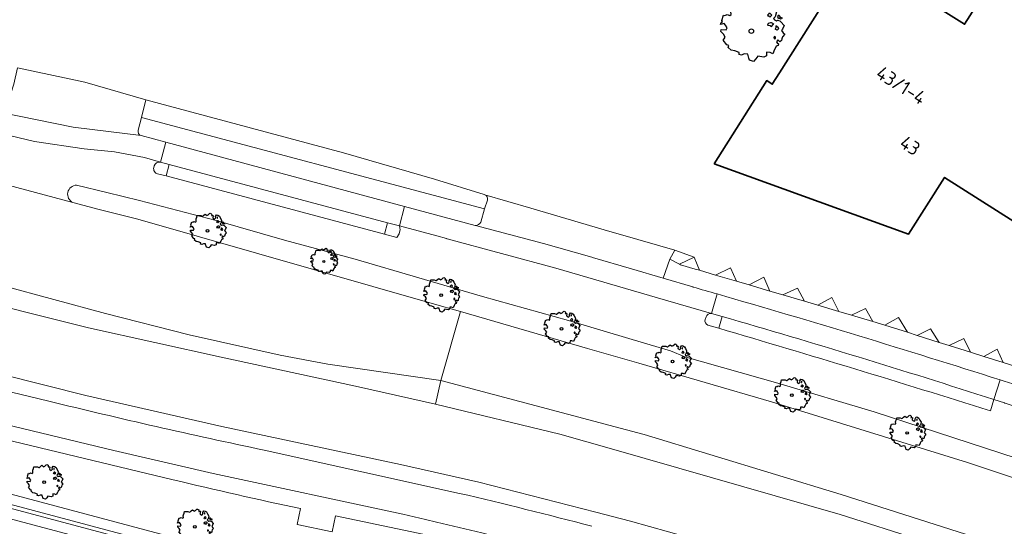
# Model space of a CAD drawing. Header units: metres. Extents: x 152391 to 157968, y 462336 to 467280.
# Tile 70 of 256: x 153549 to 153645, y 463921 to 463971. Entities that reach past the tile are written whole.
import ezdxf
from ezdxf.enums import TextEntityAlignment as Align

# ---------------------------------------------------------------- set-up
doc = ezdxf.new("R2010")
doc.units = ezdxf.units.M
doc.header["$LTSCALE"] = 0.75
doc.layers.get('0').update_dxf_attribs({"lineweight": 25})
for name, color, linetype, lineweight in [('B-GV-GR-BOOM-S', 252, 'Continuous', 25), ('B-WE-GR-BEPLANTING_CULTUUR_BODEMBEDEKKER-GV', 251, 'Continuous', 18), ('B-WE-GR-BEPLANTING_CULTUUR_BOSPLANTSOEN-GV', 251, 'Continuous', 18), ('B-WE-GR-GROENVOORZIENING-GV', 251, 'Continuous', 18), ('B-WE-GR-HAAG-GV', 251, 'Continuous', 13), ('B-WE-OG-BEBOUWING-GV', 6, 'Continuous', 35), ('B-WE-OG-BEBOUWING-T18', 1, 'Continuous', 18), ('B-WE-OG-TERREIN_CULTUURSCHEIDING-GV', 251, 'Continuous', 18), ('B-WE-OG-WATER_GREPPEL-GV', 251, 'Continuous', 18), ('B-WE-VH-VERHARDING_ASFALT-GV', 251, 'Continuous', 18), ('B-WE-VH-VERHARDING_BETONSTRAATSTEEN-GV', 251, 'Continuous', 18), ('B-WE-VH-VERHARDING_TEGEL-GV', 251, 'Continuous', 18)]:
    doc.layers.add(name, color=color, linetype=linetype, lineweight=lineweight)
doc.styles.add('NLCS-ISO-M750-T18', font='NLCS-ISO.ttf', dxfattribs={"height": 1.35})

# ---------------------------------------------------------------- blocks, each defined once
blk = doc.blocks.new('SGR-BOOM_21_30')
at = {"linetype": 'Continuous'}
for p, q in [((-1.133, 1.088), (-1.109, 1.187)), ((-1.121, 0.924), (-1.133, 1.088)), ((-1.109, 1.187), (-1.051, 1.335)), ((-1.051, 1.335), (-1.016, 1.499)), ((-1.016, 1.499), (-0.668, 1.499)), ((-0.668, 1.499), (-0.516, 1.433)), ((-0.516, 1.433), (-0.47, 1.45)), ((-0.47, 1.45), (-0.365, 1.548)), ((-0.365, 1.548), (-0.226, 1.647)), ((-0.226, 1.647), (-0.133, 1.581)), ((-0.133, 1.581), (-0.063, 1.515)), ((-0.063, 1.515), (0.065, 1.581)), ((0.065, 1.581), (0.205, 1.712)), ((0.205, 1.712), (0.263, 1.729)), ((0.263, 1.729), (0.333, 1.696)), ((0.333, 1.696), (0.391, 1.647)), ((0.402, 1.532), (0.379, 1.499)), ((0.379, 1.499), (0.53, 1.515)), ((0.391, 1.647), (0.402, 1.532)), ((0.542, 1.483), (0.507, 1.285)), ((0.507, 1.285), (0.565, 1.236)), ((0.53, 1.515), (0.542, 1.483)), ((0.565, 1.236), (0.693, 1.154)), ((0.693, 1.154), (0.751, 1.203)), ((0.751, 1.203), (0.798, 1.285)), ((0.786, 1.4), (0.891, 1.565)), ((0.798, 1.285), (0.786, 1.4)), ((0.891, 1.565), (1.019, 1.532)), ((0.972, 1.368), (0.926, 1.335)), ((0.926, 1.335), (0.949, 1.253)), ((0.972, 0.973), (0.937, 0.908)), ((0.949, 1.253), (0.961, 1.236)), ((0.961, 1.269), (0.972, 1.368)), ((1.03, 0.973), (0.972, 0.973)), ((1.019, 1.532), (1.158, 1.45)), ((1.077, 0.94), (1.03, 0.973)), ((1.158, 1.45), (1.251, 1.269)), ((1.251, 1.269), (1.379, 1.055)), ((1.379, 1.055), (1.321, 0.793)), ((-1.703, 0.365), (-1.656, 0.48)), ((-1.493, 0.415), (-1.703, 0.365)), ((-1.679, -0.029), (-1.668, 0.086)), ((-1.668, 0.086), (-1.389, 0.07)), ((-1.656, 0.48), (-1.598, 0.53)), ((-1.633, 0.579), (-1.528, 0.875)), ((-1.598, 0.53), (-1.633, 0.579)), ((-1.528, 0.875), (-1.458, 0.858)), ((-1.423, 0.333), (-1.493, 0.415)), ((-1.458, 0.858), (-1.342, 0.908)), ((-1.33, 0.185), (-1.423, 0.333)), ((-1.389, 0.07), (-1.33, 0.185)), ((-1.342, 0.908), (-1.179, 0.858)), ((-1.179, 0.858), (-1.121, 0.924)), ((0.937, 0.908), (0.891, 0.875)), ((0.891, 0.875), (0.926, 0.825)), ((0.926, 0.415), (0.891, 0.333)), ((0.891, 0.333), (1.03, 0.316)), ((0.926, 0.825), (0.984, 0.842)), ((1.054, 0.464), (0.926, 0.415)), ((0.984, 0.842), (1.03, 0.776)), ((1.03, 0.776), (1.077, 0.842)), ((1.03, 0.316), (1.112, 0.251)), ((1.112, 0.464), (1.054, 0.464)), ((1.124, 0.875), (1.077, 0.94)), ((1.077, 0.842), (1.124, 0.875)), ((1.217, 0.398), (1.112, 0.464)), ((1.112, 0.251), (1.205, 0.365)), ((1.205, 0.365), (1.24, 0.415)), ((1.321, 0.793), (1.228, 0.694)), ((1.228, 0.694), (1.275, 0.628)), ((1.275, 0.628), (1.379, 0.563)), ((1.344, 0.185), (1.31, 0.103)), ((1.434, 0.049), (1.31, 0.103)), ((1.356, 0.3), (1.344, 0.234)), ((1.344, 0.234), (1.344, 0.185)), ((1.426, 0.234), (1.356, 0.3)), ((1.379, 0.563), (1.438, 0.595)), ((1.472, 0.201), (1.426, 0.234)), ((1.434, 0.049), (1.507, 0.136)), ((1.472, 0.858), (1.438, 0.809)), ((1.438, 0.809), (1.461, 0.743)), ((1.438, 0.595), (1.565, 0.563)), ((1.461, 0.743), (1.531, 0.694)), ((1.542, 0.858), (1.472, 0.858)), ((1.507, 0.136), (1.472, 0.201)), ((1.531, 0.727), (1.635, 0.678)), ((1.531, 0.694), (1.542, 0.727)), ((1.624, 0.76), (1.542, 0.858)), ((1.565, 0.563), (1.635, 0.513)), ((1.728, 0.71), (1.624, 0.76)), ((1.635, 0.678), (1.728, 0.71)), ((1.635, 0.513), (1.81, 0.316)), ((1.717, 0.103), (1.67, 0.037)), ((1.67, 0.037), (1.763, -0.094)), ((1.81, 0.316), (1.717, 0.103)), ((-1.54, -0.177), (-1.679, -0.029)), ((-1.551, -0.505), (-1.493, -0.423)), ((-1.354, -0.752), (-1.551, -0.505)), ((-1.435, -0.324), (-1.54, -0.177)), ((-1.493, -0.423), (-1.435, -0.324)), ((-1.249, -0.784), (-1.354, -0.752)), ((-1.272, -0.899), (-1.249, -0.784)), ((-1.109, -1.047), (-1.272, -0.899)), ((1.286, -0.292), (1.24, -0.357)), ((1.24, -0.357), (1.251, -0.423)), ((1.263, -0.423), (1.333, -0.407)), ((1.333, -0.341), (1.286, -0.292)), ((1.356, -0.883), (1.286, -1.014)), ((1.333, -0.407), (1.333, -0.341)), ((1.368, -0.834), (1.356, -0.883)), ((1.484, -0.801), (1.368, -0.834)), ((1.461, -0.472), (1.391, -0.587)), ((1.391, -0.587), (1.426, -0.637)), ((1.426, -0.637), (1.496, -0.702)), ((1.577, -0.587), (1.461, -0.472)), ((1.496, -0.702), (1.484, -0.801)), ((1.658, -0.522), (1.577, -0.587)), ((1.682, -0.423), (1.658, -0.522)), ((1.717, -0.308), (1.682, -0.423)), ((1.845, -0.177), (1.717, -0.308)), ((1.763, -0.094), (1.845, -0.177)), ((-0.912, -1.08), (-1.109, -1.047)), ((-0.668, -1.179), (-0.912, -1.08)), ((-0.679, -1.294), (-0.668, -1.179)), ((-0.551, -1.326), (-0.679, -1.294)), ((-0.4, -1.261), (-0.551, -1.326)), ((-0.191, -1.277), (-0.4, -1.261)), ((-0.156, -1.425), (-0.191, -1.277)), ((-0.133, -1.491), (-0.156, -1.425)), ((-0.098, -1.606), (-0.133, -1.491)), ((0.112, -1.671), (-0.098, -1.606)), ((0.251, -1.524), (0.112, -1.671)), ((0.356, -1.376), (0.251, -1.524)), ((0.682, -1.441), (0.356, -1.376)), ((0.833, -1.359), (0.682, -1.441)), ((0.844, -1.162), (0.833, -1.359)), ((1.03, -1.179), (0.844, -1.162)), ((1.182, -1.244), (1.03, -1.179)), ((1.286, -1.014), (1.182, -1.244))]:
    blk.add_line(p, q, dxfattribs=at)
blk.add_circle((0, 0), 0.126, dxfattribs=at)
blk = doc.blocks.new('SGR-BOOM_50_100')
at = {"linetype": 'Continuous'}
for p, q in [((-0.649, 2.752), (-0.401, 2.928)), ((-0.401, 2.928), (-0.236, 2.811)), ((0.116, 2.811), (0.364, 3.044)), ((0.364, 3.044), (0.467, 3.074)), ((0.467, 3.074), (0.591, 3.015)), ((0.591, 3.015), (0.695, 2.928)), ((0.695, 2.928), (0.715, 2.723)), ((-2.014, 1.935), (-1.972, 2.11)), ((-1.993, 1.643), (-2.014, 1.935)), ((-1.972, 2.11), (-1.869, 2.373)), ((-1.869, 2.373), (-1.807, 2.665)), ((-1.807, 2.665), (-1.187, 2.665)), ((-1.187, 2.665), (-0.918, 2.548)), ((-0.918, 2.548), (-0.835, 2.577)), ((-0.835, 2.577), (-0.649, 2.752)), ((-0.236, 2.811), (-0.112, 2.694)), ((-0.112, 2.694), (0.116, 2.811)), ((0.715, 2.723), (0.674, 2.665)), ((0.674, 2.665), (0.943, 2.694)), ((0.964, 2.636), (0.902, 2.285)), ((0.902, 2.285), (1.005, 2.198)), ((0.943, 2.694), (0.964, 2.636)), ((1.005, 2.198), (1.232, 2.052)), ((1.232, 2.052), (1.336, 2.139)), ((1.336, 2.139), (1.418, 2.285)), ((1.398, 2.49), (1.584, 2.782)), ((1.418, 2.285), (1.398, 2.49)), ((1.584, 2.782), (1.811, 2.723)), ((1.729, 2.431), (1.646, 2.373)), ((1.646, 2.373), (1.687, 2.227)), ((1.687, 2.227), (1.708, 2.198)), ((1.708, 2.256), (1.729, 2.431)), ((1.811, 2.723), (2.059, 2.577)), ((2.059, 2.577), (2.225, 2.256)), ((2.225, 2.256), (2.452, 1.876)), ((-2.903, 1.029), (-2.717, 1.555)), ((-2.841, 0.942), (-2.903, 1.029)), ((-2.717, 1.555), (-2.593, 1.526)), ((-2.593, 1.526), (-2.386, 1.613)), ((-2.386, 1.613), (-2.096, 1.526)), ((-2.096, 1.526), (-1.993, 1.643)), ((1.667, 1.613), (1.584, 1.555)), ((1.584, 1.555), (1.646, 1.467)), ((1.646, 1.467), (1.749, 1.497)), ((1.729, 1.73), (1.667, 1.613)), ((1.832, 1.73), (1.729, 1.73)), ((1.749, 1.497), (1.832, 1.38)), ((1.915, 1.672), (1.832, 1.73)), ((1.832, 1.38), (1.915, 1.497)), ((1.997, 1.555), (1.915, 1.672)), ((1.915, 1.497), (1.997, 1.555)), ((2.349, 1.409), (2.183, 1.234)), ((2.183, 1.234), (2.266, 1.117)), ((2.266, 1.117), (2.452, 1)), ((2.452, 1.876), (2.349, 1.409)), ((2.452, 1), (2.556, 1.059)), ((2.618, 1.526), (2.556, 1.438)), ((2.556, 1.438), (2.597, 1.321)), ((2.556, 1.059), (2.783, 1)), ((2.597, 1.321), (2.721, 1.234)), ((2.742, 1.526), (2.618, 1.526)), ((2.721, 1.292), (2.907, 1.205)), ((2.721, 1.234), (2.742, 1.292)), ((2.886, 1.351), (2.742, 1.526)), ((2.783, 1), (2.907, 0.913)), ((3.072, 1.263), (2.886, 1.351)), ((2.907, 1.205), (3.072, 1.263)), ((-3.027, 0.65), (-2.944, 0.854)), ((-2.655, 0.737), (-3.027, 0.65)), ((-2.985, -0.051), (-2.965, 0.153)), ((-2.965, 0.153), (-2.469, 0.124)), ((-2.944, 0.854), (-2.841, 0.942)), ((-2.531, 0.591), (-2.655, 0.737)), ((-2.365, 0.329), (-2.531, 0.591)), ((-2.469, 0.124), (-2.365, 0.329)), ((1.646, 0.737), (1.584, 0.591)), ((1.584, 0.591), (1.832, 0.562)), ((1.873, 0.825), (1.646, 0.737)), ((1.832, 0.562), (1.977, 0.445)), ((1.977, 0.825), (1.873, 0.825)), ((2.163, 0.708), (1.977, 0.825)), ((1.977, 0.445), (2.142, 0.65)), ((2.142, 0.65), (2.204, 0.737)), ((2.39, 0.329), (2.328, 0.183)), ((2.549, 0.087), (2.328, 0.183)), ((2.411, 0.533), (2.39, 0.416)), ((2.39, 0.416), (2.39, 0.329)), ((2.535, 0.416), (2.411, 0.533)), ((2.618, 0.358), (2.535, 0.416)), ((2.549, 0.087), (2.68, 0.241)), ((2.68, 0.241), (2.618, 0.358)), ((2.907, 0.913), (3.217, 0.562)), ((3.052, 0.183), (2.969, 0.066)), ((2.969, 0.066), (3.135, -0.168)), ((3.217, 0.562), (3.052, 0.183)), ((-2.737, -0.314), (-2.985, -0.051)), ((-2.758, -0.898), (-2.655, -0.752)), ((-2.407, -1.336), (-2.758, -0.898)), ((-2.551, -0.577), (-2.737, -0.314)), ((-2.655, -0.752), (-2.551, -0.577)), ((2.287, -0.518), (2.204, -0.635)), ((2.204, -0.635), (2.225, -0.752)), ((2.245, -0.752), (2.37, -0.723)), ((2.37, -0.606), (2.287, -0.518)), ((2.37, -0.723), (2.37, -0.606)), ((2.597, -0.84), (2.473, -1.044)), ((2.804, -1.044), (2.597, -0.84)), ((2.948, -0.927), (2.804, -1.044)), ((2.99, -0.752), (2.948, -0.927)), ((3.052, -0.548), (2.99, -0.752)), ((3.279, -0.314), (3.052, -0.548)), ((3.135, -0.168), (3.279, -0.314)), ((-2.22, -1.394), (-2.407, -1.336)), ((-2.262, -1.599), (-2.22, -1.394)), ((-1.972, -1.862), (-2.262, -1.599)), ((-1.621, -1.92), (-1.972, -1.862)), ((-1.187, -2.095), (-1.621, -1.92)), ((2.287, -1.803), (2.101, -2.212)), ((2.411, -1.57), (2.287, -1.803)), ((2.432, -1.482), (2.411, -1.57)), ((2.638, -1.424), (2.432, -1.482)), ((2.473, -1.044), (2.535, -1.132)), ((2.535, -1.132), (2.659, -1.248)), ((2.659, -1.248), (2.638, -1.424)), ((-1.207, -2.3), (-1.187, -2.095)), ((-0.98, -2.358), (-1.207, -2.3)), ((-0.711, -2.241), (-0.98, -2.358)), ((-0.339, -2.271), (-0.711, -2.241)), ((-0.277, -2.533), (-0.339, -2.271)), ((-0.236, -2.65), (-0.277, -2.533)), ((-0.174, -2.855), (-0.236, -2.65)), ((0.199, -2.971), (-0.174, -2.855)), ((0.447, -2.709), (0.199, -2.971)), ((0.633, -2.446), (0.447, -2.709)), ((1.212, -2.563), (0.633, -2.446)), ((1.48, -2.417), (1.212, -2.563)), ((1.501, -2.066), (1.48, -2.417)), ((1.832, -2.095), (1.501, -2.066)), ((2.101, -2.212), (1.832, -2.095))]:
    blk.add_line(p, q, dxfattribs=at)
blk.add_circle((0, 0), 0.225, dxfattribs=at)
blk = doc.blocks.new('SGR-BOOM_0_20')
at = {"linetype": 'Continuous'}
for p, q in [((-0.832, 0.89), (-0.788, 1.001)), ((-0.788, 1.001), (-0.762, 1.124)), ((-0.762, 1.124), (-0.501, 1.124)), ((-0.501, 1.124), (-0.387, 1.075)), ((-0.387, 1.075), (-0.352, 1.087)), ((-0.352, 1.087), (-0.274, 1.161)), ((-0.274, 1.161), (-0.169, 1.235)), ((-0.169, 1.235), (-0.099, 1.186)), ((-0.099, 1.186), (-0.047, 1.137)), ((-0.047, 1.137), (0.049, 1.186)), ((0.049, 1.186), (0.154, 1.284)), ((0.154, 1.284), (0.197, 1.297)), ((0.197, 1.297), (0.25, 1.272)), ((0.25, 1.272), (0.293, 1.235)), ((0.302, 1.149), (0.284, 1.124)), ((0.284, 1.124), (0.398, 1.137)), ((0.293, 1.235), (0.302, 1.149)), ((0.407, 1.112), (0.38, 0.964)), ((0.398, 1.137), (0.407, 1.112)), ((0.59, 1.05), (0.668, 1.173)), ((0.598, 0.964), (0.59, 1.05)), ((0.668, 1.173), (0.764, 1.149)), ((0.729, 1.026), (0.694, 1.001)), ((0.694, 1.001), (0.712, 0.939)), ((0.721, 0.952), (0.729, 1.026)), ((0.764, 1.149), (0.869, 1.087)), ((0.869, 1.087), (0.939, 0.952)), ((-1.277, 0.274), (-1.242, 0.36)), ((-1.12, 0.311), (-1.277, 0.274)), ((-1.259, -0.022), (-1.251, 0.065)), ((-1.251, 0.065), (-1.041, 0.052)), ((-1.242, 0.36), (-1.198, 0.397)), ((-1.225, 0.434), (-1.146, 0.656)), ((-1.198, 0.397), (-1.225, 0.434)), ((-1.146, 0.656), (-1.094, 0.644)), ((-1.068, 0.249), (-1.12, 0.311)), ((-1.094, 0.644), (-1.007, 0.681)), ((-0.998, 0.139), (-1.068, 0.249)), ((-1.041, 0.052), (-0.998, 0.139)), ((-1.007, 0.681), (-0.884, 0.644)), ((-0.884, 0.644), (-0.841, 0.693)), ((-0.85, 0.816), (-0.832, 0.89)), ((-0.841, 0.693), (-0.85, 0.816)), ((0.38, 0.964), (0.424, 0.927)), ((0.424, 0.927), (0.52, 0.865)), ((0.52, 0.865), (0.564, 0.902)), ((0.564, 0.902), (0.598, 0.964)), ((0.703, 0.681), (0.668, 0.656)), ((0.668, 0.656), (0.694, 0.619)), ((0.694, 0.311), (0.668, 0.249)), ((0.668, 0.249), (0.773, 0.237)), ((0.694, 0.619), (0.738, 0.631)), ((0.79, 0.348), (0.694, 0.311)), ((0.729, 0.73), (0.703, 0.681)), ((0.712, 0.939), (0.721, 0.927)), ((0.773, 0.73), (0.729, 0.73)), ((0.738, 0.631), (0.773, 0.582)), ((0.808, 0.705), (0.773, 0.73)), ((0.773, 0.582), (0.808, 0.631)), ((0.773, 0.237), (0.834, 0.188)), ((0.834, 0.348), (0.79, 0.348)), ((0.843, 0.656), (0.808, 0.705)), ((0.808, 0.631), (0.843, 0.656)), ((0.912, 0.299), (0.834, 0.348)), ((0.834, 0.188), (0.904, 0.274)), ((0.904, 0.274), (0.93, 0.311)), ((0.991, 0.594), (0.921, 0.521)), ((0.921, 0.521), (0.956, 0.471)), ((0.939, 0.952), (1.035, 0.792)), ((0.956, 0.471), (1.035, 0.422)), ((1.008, 0.139), (0.982, 0.077)), ((1.075, 0.037), (0.982, 0.077)), ((1.035, 0.792), (0.991, 0.594)), ((1.017, 0.225), (1.008, 0.176)), ((1.008, 0.176), (1.008, 0.139)), ((1.069, 0.176), (1.017, 0.225)), ((1.035, 0.422), (1.078, 0.447)), ((1.104, 0.151), (1.069, 0.176)), ((1.075, 0.037), (1.13, 0.102)), ((1.104, 0.644), (1.078, 0.607)), ((1.078, 0.607), (1.096, 0.557)), ((1.078, 0.447), (1.174, 0.422)), ((1.096, 0.557), (1.148, 0.521)), ((1.157, 0.644), (1.104, 0.644)), ((1.13, 0.102), (1.104, 0.151)), ((1.148, 0.545), (1.226, 0.508)), ((1.148, 0.521), (1.157, 0.545)), ((1.218, 0.57), (1.157, 0.644)), ((1.174, 0.422), (1.226, 0.385)), ((1.296, 0.533), (1.218, 0.57)), ((1.226, 0.508), (1.296, 0.533)), ((1.226, 0.385), (1.357, 0.237)), ((1.287, 0.077), (1.253, 0.028)), ((1.253, 0.028), (1.322, -0.071)), ((1.357, 0.237), (1.287, 0.077)), ((-1.155, -0.132), (-1.259, -0.022)), ((-1.164, -0.379), (-1.12, -0.317)), ((-1.015, -0.564), (-1.164, -0.379)), ((-1.076, -0.243), (-1.155, -0.132)), ((-1.12, -0.317), (-1.076, -0.243)), ((-0.937, -0.588), (-1.015, -0.564)), ((-0.954, -0.675), (-0.937, -0.588)), ((-0.832, -0.785), (-0.954, -0.675)), ((-0.684, -0.81), (-0.832, -0.785)), ((-0.501, -0.884), (-0.684, -0.81)), ((-0.509, -0.97), (-0.501, -0.884)), ((-0.3, -0.946), (-0.413, -0.995)), ((-0.143, -0.958), (-0.3, -0.946)), ((-0.117, -1.069), (-0.143, -0.958)), ((0.633, -0.872), (0.625, -1.019)), ((0.773, -0.884), (0.633, -0.872)), ((0.886, -0.933), (0.773, -0.884)), ((0.965, -0.761), (0.886, -0.933)), ((0.965, -0.219), (0.93, -0.268)), ((0.93, -0.268), (0.939, -0.317)), ((0.947, -0.317), (1, -0.305)), ((1, -0.256), (0.965, -0.219)), ((1.017, -0.662), (0.965, -0.761)), ((1, -0.305), (1, -0.256)), ((1.026, -0.625), (1.017, -0.662)), ((1.113, -0.601), (1.026, -0.625)), ((1.096, -0.354), (1.043, -0.44)), ((1.043, -0.44), (1.069, -0.477)), ((1.069, -0.477), (1.122, -0.527)), ((1.183, -0.44), (1.096, -0.354)), ((1.122, -0.527), (1.113, -0.601)), ((1.244, -0.391), (1.183, -0.44)), ((1.261, -0.317), (1.244, -0.391)), ((1.287, -0.231), (1.261, -0.317)), ((1.383, -0.132), (1.287, -0.231)), ((1.322, -0.071), (1.383, -0.132)), ((-0.413, -0.995), (-0.509, -0.97)), ((-0.099, -1.118), (-0.117, -1.069)), ((-0.073, -1.204), (-0.099, -1.118)), ((0.084, -1.254), (-0.073, -1.204)), ((0.188, -1.143), (0.084, -1.254)), ((0.267, -1.032), (0.188, -1.143)), ((0.511, -1.081), (0.267, -1.032)), ((0.625, -1.019), (0.511, -1.081))]:
    blk.add_line(p, q, dxfattribs=at)
blk.add_circle((0, 0), 0.0948, dxfattribs=at)

msp = doc.modelspace()

# ---------------------------------------------------------------- linework, layer by layer
at = {"layer": 'B-WE-GR-BEPLANTING_CULTUUR_BODEMBEDEKKER-GV'}
for points in [[(153612.422, 463947.234), (153613.382, 463946.733), (153614.815, 463947.426), (153612.934, 463948.112)], [(153615.326, 463946.138), (153615.096, 463946.717), (153614.815, 463947.426), (153613.382, 463946.733), (153613.483, 463946.68), (153614.916, 463946.259)], [(153618.98, 463945.064), (153618.366, 463946.379), (153616.896, 463945.677)], [(153622.249, 463944.102), (153621.64, 463945.461), (153620.221, 463944.699)], [(153625.622, 463943.11), (153624.956, 463944.377), (153623.51, 463943.731)], [(153629.008, 463942.115), (153628.314, 463943.48), (153626.931, 463942.725)], [(153632.323, 463941.135), (153631.63, 463942.396), (153630.236, 463941.754)], [(153635.733, 463940.062), (153634.863, 463941.52), (153633.507, 463940.762)], [(153638.852, 463939.08), (153637.991, 463940.414), (153636.699, 463939.758)], [(153641.926, 463938.112), (153641.265, 463939.455), (153639.831, 463938.772)], [(153645.106, 463937.111), (153644.54, 463938.412), (153643.237, 463937.7)]]:
    msp.add_lwpolyline(points, close=True, dxfattribs=at)
at = {"layer": 'B-WE-GR-BEPLANTING_CULTUUR_BOSPLANTSOEN-GV'}
msp.add_lwpolyline([(153552.777, 463868.928), (153561.008, 463866.667), (153562.921, 463873.179), (153575.589, 463869.711), (153584.256, 463867.4), (153586.986, 463866.672), (153594.075, 463887.336), (153600.889, 463907.2), (153575.787, 463914.328), (153531.507, 463926.108), (153503.241, 463933.699), (153490.391, 463889.593), (153489.284, 463885.904), (153503.736, 463882.125)], close=True, dxfattribs=at)
at = {"layer": 'B-WE-GR-GROENVOORZIENING-GV'}
for points in [[(153594.278, 463953.54), (153594.218, 463953.558), (153589.346, 463955.057), (153580.445, 463957.655), (153561.033, 463962.832), (153560.606, 463961.123)], [(153560.606, 463961.123), (153594.26, 463952.16), (153594.537, 463953.024)], [(153729.945, 463897.954), (153729.5, 463898.116), (153717.997, 463902.491), (153694.668, 463911.151), (153664.17, 463921.888), (153652.61, 463925.715), (153632.482, 463932.278), (153623.012, 463935.089), (153613.906, 463937.676), (153612.493, 463938.256), (153609.944, 463939.012), (153602.494, 463941.22), (153594.055, 463943.576), (153581.562, 463947.241), (153574.652, 463949.096), (153567.958, 463951.01), (153560.411, 463952.989), (153557.207, 463953.766), (153554.263, 463954.48)], [(153553.893, 463952.773), (153556.471, 463952.083), (153560.253, 463951.143), (153589.11, 463942.9), (153591.899, 463942.093), (153604.373, 463938.483), (153609.376, 463937.034), (153622.396, 463933.265), (153641.621, 463927.31), (153658.899, 463921.511), (153678.561, 463914.822), (153703.4, 463906.01), (153712.535, 463902.584), (153729.269, 463896.132), (153735.003, 463893.921), (153749.282, 463888.13), (153762.19, 463882.745), (153774.232, 463877.416)], [(153709.425, 463886.203), (153703.913, 463888.527), (153690.707, 463893.914), (153676.445, 463899.376), (153661.493, 463904.764), (153653.549, 463907.445), (153645.7, 463910.107), (153633.827, 463913.893), (153617.876, 463918.932), (153608.574, 463921.557), (153605.189, 463922.425), (153593.706, 463925.369), (153586.013, 463927.123), (153568.485, 463930.818), (153555.148, 463933.876), (153547.004, 463935.92), (153528.61, 463940.42), (153520.779, 463942.505), (153508.914, 463945.68)], [(153617.556, 463941.618), (153617.222, 463940.454)], [(153525.606, 463939.567), (153551.519, 463933.324)], [(153821.575, 463847.276), (153819.644, 463848.265), (153808.939, 463853.652), (153798.972, 463858.54), (153782.948, 463866.131), (153768.734, 463872.581), (153753.451, 463879.241), (153737.966, 463885.668), (153726.979, 463890.015), (153725.301, 463890.679), (153714.081, 463894.959), (153673.58, 463909.587), (153648.373, 463918.05), (153629.238, 463924.158), (153609.916, 463930.044), (153607.552, 463930.673), (153589.968, 463935.354), (153589.46, 463933.018)], [(153643.86, 463932.362), (153644.204, 463933.473)], [(153589.46, 463933.018), (153601.633, 463930.086), (153606.949, 463928.565), (153629.126, 463922.222), (153653.17, 463914.577), (153672.951, 463907.652), (153681.984, 463904.402), (153690.717, 463901.038), (153710.147, 463893.146), (153719.556, 463889.061), (153725.602, 463886.331), (153731.849, 463883.51), (153736.248, 463881.738), (153765.174, 463870.562), (153772.269, 463867.7), (153780.646, 463864.137), (153798.259, 463856.205), (153809.427, 463850.869), (153813.942, 463848.665)], [(153572.648, 463928.515), (153591.807, 463924.285)]]:
    msp.add_lwpolyline(points, dxfattribs=at)
for points in [[(153563.049, 463955.388), (153584.45, 463949.671), (153584.734, 463950.805), (153563.319, 463956.499)], [(153515.374, 463931.476), (153515.337, 463931.326), (153501.998, 463934.615), (153498.281, 463919.366), (153494.783, 463906.911), (153489.648, 463889.816), (153490.391, 463889.593), (153503.241, 463933.699), (153531.507, 463926.108), (153575.787, 463914.328), (153600.889, 463907.2), (153601.16, 463908.162), (153594.751, 463909.97), (153576.052, 463915.292), (153531.765, 463927.074)]]:
    msp.add_lwpolyline(points, close=True, dxfattribs=at)
for points in [[(153554.263, 463954.48, 0.794265), (153553.893, 463952.773)], [(153594.537, 463953.024, 0.390399), (153594.278, 463953.54)], [(153644.204, 463933.473, 0.007776), (153617.556, 463941.618)], [(153617.222, 463940.454, -0.005477), (153643.86, 463932.362)], [(153551.519, 463933.324, 0.008765), (153572.648, 463928.515)], [(153591.807, 463924.285, -0.006559), (153604.797, 463921.056)]]:
    msp.add_lwpolyline(points, format="xyb", dxfattribs=at)
at = {"layer": 'B-WE-GR-HAAG-GV'}
for points in [[(153594.278, 463953.54), (153594.218, 463953.558), (153589.346, 463955.057), (153580.445, 463957.655), (153561.033, 463962.832), (153560.606, 463961.123), (153594.26, 463952.16)], [(153609.944, 463939.012), (153602.494, 463941.22), (153594.055, 463943.576), (153581.562, 463947.241), (153574.652, 463949.096), (153567.958, 463951.01), (153560.411, 463952.989), (153557.207, 463953.766), (153554.263, 463954.48)], [(153553.893, 463952.773), (153556.471, 463952.083), (153560.253, 463951.143), (153589.11, 463942.9), (153591.899, 463942.093), (153604.373, 463938.483), (153609.376, 463937.034), (153622.396, 463933.265), (153641.621, 463927.31), (153658.899, 463921.511), (153678.561, 463914.822), (153703.4, 463906.01), (153712.535, 463902.584), (153729.269, 463896.132), (153735.003, 463893.921), (153749.282, 463888.13), (153762.19, 463882.745), (153774.232, 463877.416)], [(153594.26, 463952.16), (153594.537, 463953.024)], [(153709.425, 463886.203), (153703.913, 463888.527), (153690.707, 463893.914), (153676.445, 463899.376), (153661.493, 463904.764), (153653.549, 463907.445), (153645.7, 463910.107), (153633.827, 463913.893), (153617.876, 463918.932), (153608.574, 463921.557), (153605.189, 463922.425), (153593.706, 463925.369), (153586.013, 463927.123), (153568.485, 463930.818), (153555.148, 463933.876), (153547.004, 463935.92), (153528.61, 463940.42), (153520.779, 463942.505), (153508.914, 463945.68)], [(153617.556, 463941.618), (153617.222, 463940.454)], [(153525.606, 463939.567), (153551.519, 463933.324)], [(153806.99, 463869.166), (153801.597, 463871.135), (153787.553, 463876.325), (153782.606, 463878.339), (153774.765, 463881.219), (153757.947, 463887.544), (153749.74, 463890.565), (153740.276, 463894.187), (153729.945, 463897.954), (153729.5, 463898.116), (153717.997, 463902.491), (153694.668, 463911.151), (153664.17, 463921.888), (153652.61, 463925.715), (153632.482, 463932.278), (153623.012, 463935.089), (153613.906, 463937.676), (153612.493, 463938.256), (153609.944, 463939.012)], [(153821.575, 463847.276), (153819.644, 463848.265), (153808.939, 463853.652), (153798.972, 463858.54), (153782.948, 463866.131), (153768.734, 463872.581), (153753.451, 463879.241), (153737.966, 463885.668), (153726.979, 463890.015), (153725.301, 463890.679), (153714.081, 463894.959), (153673.58, 463909.587), (153648.373, 463918.05), (153629.238, 463924.158), (153609.916, 463930.044), (153607.552, 463930.673), (153589.968, 463935.354), (153589.46, 463933.018)], [(153643.86, 463932.362), (153644.204, 463933.473)], [(153589.46, 463933.018), (153601.633, 463930.086), (153606.949, 463928.565), (153629.126, 463922.222), (153653.17, 463914.577), (153672.951, 463907.652), (153681.984, 463904.402), (153690.717, 463901.038), (153710.147, 463893.146), (153719.556, 463889.061), (153725.602, 463886.331), (153731.849, 463883.51), (153736.248, 463881.738), (153765.174, 463870.562), (153772.269, 463867.7), (153780.646, 463864.137), (153798.259, 463856.205), (153809.427, 463850.869), (153813.942, 463848.665)], [(153572.648, 463928.515), (153591.807, 463924.285)]]:
    msp.add_lwpolyline(points, dxfattribs=at)
for points in [[(153563.049, 463955.388), (153584.45, 463949.671), (153584.734, 463950.805), (153563.319, 463956.499)], [(153501.998, 463934.615), (153498.281, 463919.366), (153494.783, 463906.911), (153489.648, 463889.816), (153490.391, 463889.593), (153503.241, 463933.699), (153531.507, 463926.108), (153575.787, 463914.328), (153600.889, 463907.2), (153601.16, 463908.162), (153594.751, 463909.97), (153576.052, 463915.292), (153531.765, 463927.074), (153515.374, 463931.476), (153515.337, 463931.326)]]:
    msp.add_lwpolyline(points, close=True, dxfattribs=at)
for points in [[(153554.263, 463954.48, 0.794265), (153553.893, 463952.773)], [(153594.537, 463953.024, 0.390399), (153594.278, 463953.54)], [(153644.204, 463933.473, 0.007776), (153617.556, 463941.618)], [(153617.222, 463940.454, -0.005477), (153643.86, 463932.362)], [(153551.519, 463933.324, 0.008765), (153572.648, 463928.515)], [(153591.807, 463924.285, -0.006559), (153604.797, 463921.056)]]:
    msp.add_lwpolyline(points, format="xyb", dxfattribs=at)
at = {"layer": 'B-WE-OG-BEBOUWING-GV'}
msp.add_lwpolyline([(153616.773, 463956.574), (153635.83, 463949.665), (153639.366, 463955.238), (153655.012, 463945.309), (153662.34, 463956.864), (153656.601, 463960.504), (153658.421, 463963.375), (153659.814, 463962.493), (153686.231, 464004.197), (153690.002, 464001.802), (153693.755, 464007.715), (153666.886, 464024.78), (153643.917, 463988.579), (153647.692, 463986.188), (153640.469, 463974.78), (153643.132, 463973.097), (153641.329, 463970.239), (153630.509, 463977.064), (153623.192, 463965.502), (153622.477, 463964.372), (153621.928, 463964.72)], close=True, dxfattribs=at)
at = {"layer": 'B-WE-OG-TERREIN_CULTUURSCHEIDING-GV'}
for points in [[(153563.712, 463925.62), (153529.719, 463933.771)], [(153515.723, 463932.775), (153595.495, 463911.493), (153596.087, 463912.825), (153596.908, 463913.74), (153597.871, 463913.817), (153605.127, 463911.508), (153628.458, 463904.057), (153655.325, 463895.269), (153674.088, 463888.869), (153682.625, 463886.205)], [(153531.765, 463927.074), (153576.052, 463915.292), (153594.751, 463909.97), (153601.16, 463908.162), (153600.889, 463907.2), (153603.377, 463906.339), (153604.814, 463910.559), (153597.759, 463912.805), (153597.386, 463912.776), (153596.937, 463912.275), (153596.063, 463910.307), (153515.465, 463931.809)], [(153591.006, 463919.697), (153579.633, 463922.075), (153579.306, 463920.508), (153575.877, 463921.225), (153576.217, 463922.789)]]:
    msp.add_lwpolyline(points, dxfattribs=at)
msp.add_lwpolyline([(153576.217, 463922.789, -0.00755), (153563.712, 463925.62)], format="xyb", dxfattribs=at)
at = {"layer": 'B-WE-OG-WATER_GREPPEL-GV'}
msp.add_lwpolyline([(153682.625, 463886.205), (153674.088, 463888.869), (153655.325, 463895.269), (153628.458, 463904.057), (153605.127, 463911.508), (153597.871, 463913.817), (153596.908, 463913.74), (153596.087, 463912.825), (153595.495, 463911.493), (153515.723, 463932.775), (153515.594, 463932.292), (153515.465, 463931.809), (153596.063, 463910.307), (153596.937, 463912.275), (153597.386, 463912.776), (153597.759, 463912.805), (153604.814, 463910.559)], dxfattribs=at)
at = {"layer": 'B-WE-VH-VERHARDING_ASFALT-GV'}
msp.add_lwpolyline([(153512.662, 463963.749), (153509.415, 463964.606), (153507.126, 463955.043), (153508.512, 463954.78), (153511.848, 463953.993), (153511.922, 463953.976), (153514.963, 463953.141), (153529.753, 463949.126), (153541.856, 463946.005), (153557.077, 463941.92), (153565.309, 463939.808), (153574.226, 463937.815), (153578.89, 463936.957), (153589.968, 463935.354), (153591.899, 463942.093), (153589.11, 463942.9), (153560.253, 463951.143), (153556.471, 463952.083), (153553.893, 463952.773), (153536.898, 463957.32), (153531.88, 463958.705), (153514.405, 463963.27), (153512.788, 463963.716)], close=True, dxfattribs=at)
for points in [[(153710.147, 463893.146), (153690.717, 463901.038), (153681.984, 463904.402), (153672.951, 463907.652), (153653.17, 463914.577), (153629.126, 463922.222), (153606.949, 463928.565), (153601.633, 463930.086), (153589.46, 463933.018), (153581.621, 463934.801), (153568.442, 463937.624), (153555.429, 463940.517), (153541.945, 463943.857)], [(153712.535, 463902.584), (153703.4, 463906.01), (153678.561, 463914.822), (153658.899, 463921.511), (153641.621, 463927.31), (153622.396, 463933.265), (153609.376, 463937.034), (153604.373, 463938.483), (153591.899, 463942.093), (153589.968, 463935.354), (153607.552, 463930.673), (153609.916, 463930.044), (153629.238, 463924.158), (153648.373, 463918.05), (153673.58, 463909.587), (153714.081, 463894.959)], [(153586.243, 463922.243), (153567.652, 463926.234), (153557.894, 463928.479), (153525.849, 463936.203), (153520.95, 463937.277)], [(153547.004, 463935.92), (153555.148, 463933.876), (153568.485, 463930.818), (153586.013, 463927.123), (153593.706, 463925.369), (153605.189, 463922.425), (153608.574, 463921.557), (153617.876, 463918.932), (153633.827, 463913.893), (153645.7, 463910.107), (153653.549, 463907.445), (153661.493, 463904.764), (153676.445, 463899.376), (153690.707, 463893.914), (153703.913, 463888.527), (153709.425, 463886.203)], [(153529.719, 463933.771), (153563.712, 463925.62)], [(153576.217, 463922.789), (153575.877, 463921.225), (153579.306, 463920.508), (153579.633, 463922.075), (153591.006, 463919.697)]]:
    msp.add_lwpolyline(points, dxfattribs=at)
for points in [[(153563.712, 463925.62, 0.00755), (153576.217, 463922.789)], [(153603.89, 463917.887, 0.007939), (153586.243, 463922.243)]]:
    msp.add_lwpolyline(points, format="xyb", dxfattribs=at)
at = {"layer": 'B-WE-VH-VERHARDING_BETONSTRAATSTEEN-GV'}
for points in [[(153548.456, 463965.973), (153548.092, 463964.37), (153547.812, 463963.461), (153547.667, 463963.118), (153547.664, 463963.112), (153547.435, 463962.571), (153546.849, 463961.6), (153553.909, 463960.147), (153560.58, 463959.343)], [(153560.291, 463959.876), (153560.606, 463961.123), (153561.033, 463962.832), (153555.05, 463964.586), (153548.456, 463965.973)], [(153562.477, 463956.738), (153560.922, 463957.182), (153557.989, 463957.747), (153555.011, 463958.036), (153550.135, 463958.769), (153545.335, 463959.902), (153545.275, 463959.847), (153544.427, 463959.15), (153543.256, 463958.363), (153542.367, 463957.979), (153541.389, 463957.662), (153539.737, 463957.274), (153538.397, 463957.18), (153536.898, 463957.32), (153553.893, 463952.773)], [(153563.049, 463955.388), (153563.319, 463956.499), (153562.477, 463956.738)], [(153561.863, 463956.373), (153561.824, 463956.206)], [(153561.824, 463956.206), (153561.863, 463956.373)], [(153562.205, 463955.576), (153563.049, 463955.388)], [(153616.513, 463941.907), (153611.215, 463943.449), (153601.264, 463946.347), (153590.61, 463949.218), (153590.579, 463949.234), (153590.548, 463949.247), (153590.515, 463949.259), (153589.567, 463949.52), (153585.906, 463950.493), (153585.971, 463950.102), (153585.962, 463950.013), (153585.873, 463949.706), (153585.65, 463949.351), (153584.45, 463949.671), (153563.049, 463955.388), (153562.205, 463955.576)], [(153589.968, 463935.354), (153578.89, 463936.957), (153574.226, 463937.815), (153565.309, 463939.808), (153557.077, 463941.92), (153541.856, 463946.005), (153529.753, 463949.126), (153514.963, 463953.141), (153511.922, 463953.976), (153511.848, 463953.993)], [(153554.263, 463954.48), (153557.207, 463953.766), (153560.411, 463952.989), (153567.958, 463951.01), (153574.652, 463949.096), (153581.562, 463947.241), (153594.055, 463943.576), (153602.494, 463941.22), (153609.944, 463939.012), (153612.493, 463938.256), (153613.906, 463937.676), (153623.012, 463935.089), (153632.482, 463932.278), (153652.61, 463925.715), (153664.17, 463921.888), (153694.668, 463911.151), (153717.997, 463902.491)], [(153593.376, 463950.538), (153600.055, 463948.769), (153604.796, 463947.413), (153604.831, 463947.397), (153608.664, 463946.289), (153611.766, 463945.365), (153612.422, 463947.234), (153612.934, 463948.112), (153607.588, 463949.644), (153606.538, 463949.945), (153605.096, 463950.358), (153598.807, 463952.227), (153594.278, 463953.54)], [(153594.537, 463953.024), (153594.26, 463952.16), (153593.913, 463950.856)], [(153511.269, 463952.074), (153511.381, 463952.037), (153514.321, 463951.198), (153530.615, 463946.776), (153541.945, 463943.857), (153555.429, 463940.517), (153568.442, 463937.624), (153581.621, 463934.801), (153589.46, 463933.018), (153589.968, 463935.354)], [(153615.981, 463941.574), (153615.883, 463941.333)], [(153615.883, 463941.333), (153615.981, 463941.574)], [(153617.222, 463940.454), (153617.556, 463941.618), (153616.513, 463941.907)], [(153616.171, 463940.776), (153617.222, 463940.454)], [(153617.222, 463940.454), (153616.171, 463940.776)], [(153654.642, 463930.056), (153645.305, 463933.128), (153645.29, 463933.134), (153645.262, 463933.146), (153644.204, 463933.473), (153643.86, 463932.362)]]:
    msp.add_lwpolyline(points, dxfattribs=at)
for points in [[(153560.58, 463959.343, -0.388967), (153560.291, 463959.876)], [(153562.477, 463956.738, 0.40936), (153561.863, 463956.373)], [(153561.863, 463956.373, -0.40936), (153562.477, 463956.738)], [(153561.824, 463956.206, 0.414396), (153562.205, 463955.576)], [(153562.205, 463955.576, -0.414396), (153561.824, 463956.206)], [(153553.893, 463952.773, -0.794265), (153554.263, 463954.48)], [(153594.278, 463953.54, -0.390399), (153594.537, 463953.024)], [(153593.913, 463950.856, -0.223414), (153593.376, 463950.538)], [(153615.883, 463941.333, 0.377326), (153616.171, 463940.776)], [(153616.171, 463940.776, -0.377326), (153615.883, 463941.333)], [(153616.513, 463941.907, 0.350616), (153615.981, 463941.574)], [(153615.981, 463941.574, -0.350616), (153616.513, 463941.907)], [(153643.86, 463932.362, 0.005477), (153617.222, 463940.454)]]:
    msp.add_lwpolyline(points, format="xyb", dxfattribs=at)
msp.add_lwpolyline([(153584.45, 463949.671), (153585.65, 463949.351), (153585.873, 463949.706), (153585.962, 463950.013), (153585.971, 463950.102), (153585.906, 463950.493), (153584.734, 463950.805)], close=True, dxfattribs=at)
at = {"layer": 'B-WE-VH-VERHARDING_TEGEL-GV'}
for points in [[(153545.335, 463959.902), (153550.135, 463958.769), (153555.011, 463958.036), (153557.989, 463957.747), (153560.922, 463957.182), (153562.477, 463956.738), (153563.002, 463958.692), (153560.58, 463959.343), (153553.909, 463960.147), (153546.849, 463961.6), (153546.826, 463961.578)], [(153563.319, 463956.499), (153584.734, 463950.805), (153585.906, 463950.493), (153586.418, 463952.397), (153563.002, 463958.692), (153562.477, 463956.738)]]:
    msp.add_lwpolyline(points, close=True, dxfattribs=at)
for points in [[(153594.26, 463952.16), (153560.606, 463961.123), (153560.291, 463959.876)], [(153560.58, 463959.343), (153563.002, 463958.692), (153586.418, 463952.397), (153593.342, 463950.536), (153593.376, 463950.538)], [(153614.728, 463944.488), (153614.683, 463944.515), (153611.766, 463945.365), (153608.664, 463946.289), (153604.831, 463947.397), (153604.796, 463947.413), (153600.055, 463948.769), (153593.376, 463950.538), (153593.342, 463950.536), (153586.418, 463952.397), (153585.906, 463950.493), (153589.567, 463949.52), (153590.515, 463949.259), (153590.548, 463949.247), (153590.579, 463949.234), (153590.61, 463949.218), (153601.264, 463946.347), (153611.215, 463943.449)], [(153593.913, 463950.856), (153594.26, 463952.16)], [(153649.17, 463935.832), (153645.106, 463937.111), (153643.237, 463937.7), (153641.926, 463938.112), (153639.831, 463938.772), (153638.852, 463939.08), (153636.699, 463939.758), (153635.733, 463940.062), (153633.507, 463940.762), (153632.323, 463941.135), (153630.236, 463941.754), (153629.008, 463942.115), (153626.931, 463942.725), (153625.622, 463943.11), (153623.51, 463943.731), (153622.249, 463944.102), (153620.221, 463944.699), (153618.98, 463945.064), (153616.896, 463945.677), (153615.326, 463946.138), (153614.916, 463946.259), (153613.483, 463946.68), (153613.382, 463946.733), (153612.422, 463947.234), (153611.766, 463945.365), (153614.683, 463944.515), (153614.728, 463944.488)], [(153611.215, 463943.449), (153616.513, 463941.907), (153617.063, 463943.82)], [(153617.063, 463943.82), (153616.513, 463941.907)], [(153616.513, 463941.907), (153617.556, 463941.618)], [(153551.519, 463933.324), (153525.606, 463939.567)], [(153520.95, 463937.277), (153525.849, 463936.203), (153557.894, 463928.479), (153567.652, 463926.234), (153586.243, 463922.243)], [(153644.818, 463935.395), (153644.204, 463933.473), (153645.262, 463933.146), (153645.29, 463933.134), (153645.305, 463933.128)], [(153644.204, 463933.473), (153644.818, 463935.395)], [(153591.807, 463924.285), (153572.648, 463928.515)]]:
    msp.add_lwpolyline(points, dxfattribs=at)
for points in [[(153560.291, 463959.876, 0.388967), (153560.58, 463959.343)], [(153593.376, 463950.538, 0.223414), (153593.913, 463950.856)], [(153614.728, 463944.488, -0.000905), (153617.063, 463943.82)], [(153617.063, 463943.82, 0.000905), (153614.728, 463944.488)], [(153617.063, 463943.82, -0.007366), (153644.818, 463935.395)], [(153644.818, 463935.395, 0.007366), (153617.063, 463943.82)], [(153617.556, 463941.618, -0.007776), (153644.204, 463933.473)], [(153644.818, 463935.395, -0.000916), (153648.103, 463934.338)], [(153648.103, 463934.338, 0.000916), (153644.818, 463935.395)], [(153572.648, 463928.515, -0.008765), (153551.519, 463933.324)], [(153604.797, 463921.056, 0.006559), (153591.807, 463924.285)], [(153586.243, 463922.243, -0.007939), (153603.89, 463917.887)]]:
    msp.add_lwpolyline(points, format="xyb", dxfattribs=at)

# ---------------------------------------------------------------- block references
at = {"layer": 'B-GV-GR-BOOM-S', "transparency": 33554559}
for name, p in [('SGR-BOOM_50_100', (153620.423, 463969.573)), ('SGR-BOOM_21_30', (153567.1, 463950)), ('SGR-BOOM_0_20', (153578.5, 463947)), ('SGR-BOOM_21_30', (153590, 463943.7)), ('SGR-BOOM_21_30', (153601.8, 463940.4)), ('SGR-BOOM_21_30', (153612.7, 463937.2)), ('SGR-BOOM_21_30', (153624.4, 463933.9)), ('SGR-BOOM_21_30', (153635.7, 463930.2)), ('SGR-BOOM_21_30', (153551.083, 463925.382)), ('SGR-BOOM_21_30', (153565.849, 463921.007))]:
    msp.add_blockref(name, p, dxfattribs=at)

# ---------------------------------------------------------------- texts
at = {"layer": 'B-WE-OG-BEBOUWING-T18', "style": 'NLCS-ISO-M750-T18'}
for s, rotation, p in [('43/1-4', 327.7, (153635.119, 463964.268)), ('43', 327.6, (153635.991, 463958.363))]:
    msp.add_text(s, height=1.35, rotation=rotation, dxfattribs=at).set_placement(p, align=Align.MIDDLE)

doc.saveas('drawing.dxf')
